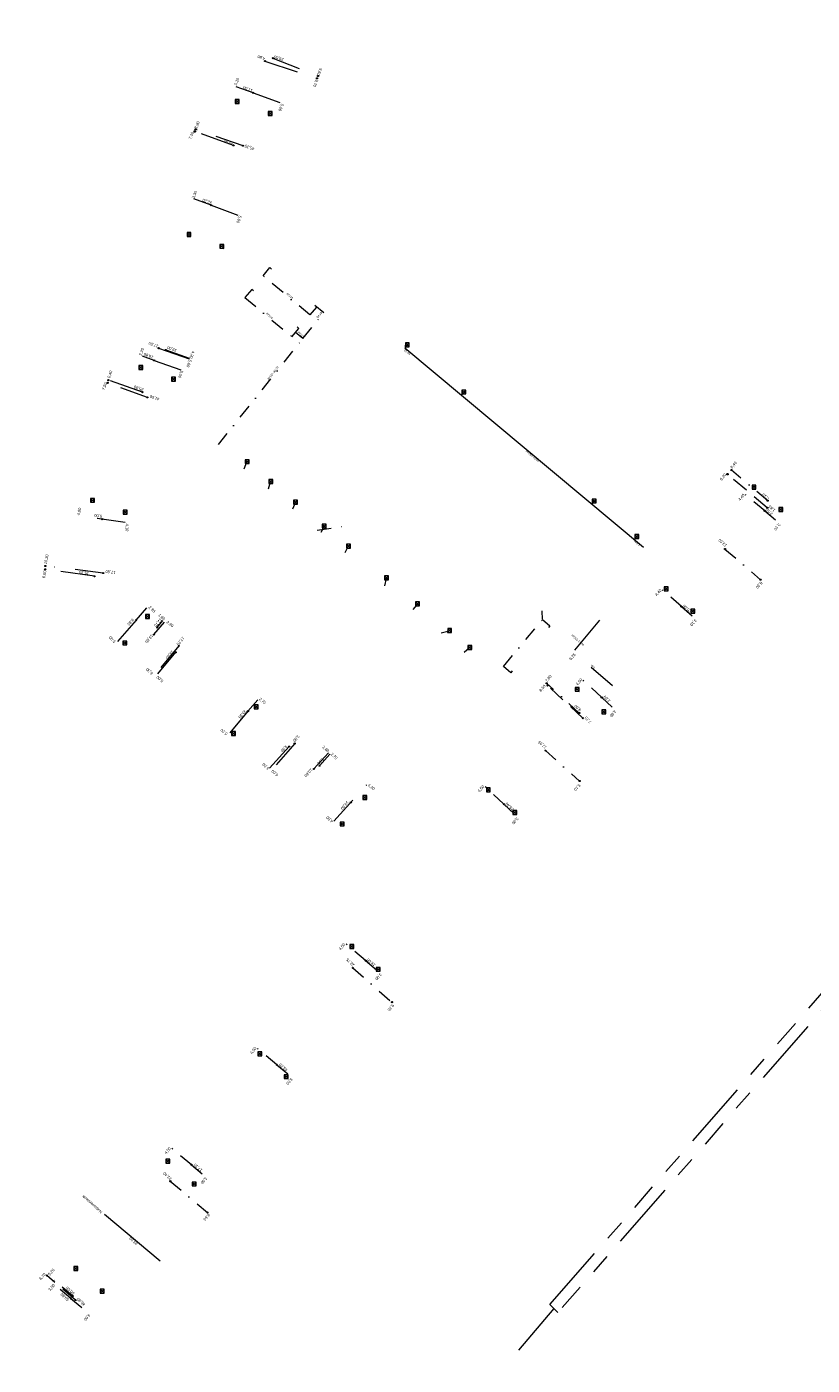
# Model space of a CAD drawing. Header units: inches. Extents: x 0 to 191500, y 0 to 342750.
# Tile 200 of 256: x 185795 to 185934, y 332098 to 332335. Entities that reach past the tile are written whole.
import ezdxf
from ezdxf.enums import TextEntityAlignment as Align

# ---------------------------------------------------------------- set-up
doc = ezdxf.new("R2010")
doc.units = ezdxf.units.IN
doc.header["$MEASUREMENT"] = 0
for name, pattern in [('RI-DRAINAGE', [19.2, 6, -1.8, 1.8, -1.8, 2.4, -1.8, 1.8, -1.8]), ('RI-HWA_HUISAANSLUITING', [4.8, 3, -1.8]), ('RI-HWA_KOLKAANSLUITING', [4.3, 2.5, -1.8]), ('RI-VWA_HUISAANSLUITING', [6.1, 2.5, -1.8, 0, -1.8])]:
    doc.linetypes.add(name, pattern=pattern)
doc.layers.get('0').update_dxf_attribs({"lineweight": 20})
for name, color, linetype, lineweight in [('ECW', 150, 'Continuous', 20), ('N-WE-RI-DRAINAGE-G', 90, 'RI-DRAINAGE', 20), ('N-WE-RI-HWA-MAATVOERING-T25', 151, 'Continuous', 20), ('N-WE-RI-HWA_HUISAANSLUITING', 150, 'RI-HWA_HUISAANSLUITING', 20), ('N-WE-RI-HWA_KOLK-S', 150, 'Continuous', 20), ('N-WE-RI-HWA_KOLKAANSLUITING', 150, 'RI-HWA_KOLKAANSLUITING', 20), ('N-WE-RI-HWA_KOLKAANSLUITING_PP_160-G', 150, 'RI-HWA_KOLKAANSLUITING', 20), ('N-WE-RI-HWA_RIOOLPUT_ONTSTOPPINGSPUT-G', 150, 'Continuous', 20), ('N-WE-RI-INLAAT', 7, 'Continuous', 20), ('N-WE-RI-VWA-MAATVOERING-T25', 30, 'Continuous', 20), ('N-WE-RI-VWA_HUISAANSLUITING', 20, 'RI-VWA_HUISAANSLUITING', 20), ('N-WE-RI-VWA_RIOOLPUT_ONTSTOPPINGSPUT-G', 30, 'Continuous', 20), ('Tekst algemeen', 7, 'Continuous', 20)]:
    doc.layers.add(name, color=color, linetype=linetype, lineweight=lineweight)
doc.styles.add('ISO', font='isocpeur.ttf', dxfattribs={"height": 2.5})
doc.styles.add('Tahoma', font='tahoma.ttf')
picture_1 = doc.add_image_def('image1.ecw', size_in_pixel=(220000, 285000))

# ---------------------------------------------------------------- blocks, each defined once
blk = doc.blocks.new('A$C2C270354')
h = blk.add_hatch(color=256)
h.dxf.hatch_style = 1
edge = h.paths.add_edge_path()
edge.add_arc((0, 0), 0.1, 0, 360)
blk.add_circle((0, 0), 0.1)

msp = doc.modelspace()

# ---------------------------------------------------------------- hatches: boundary and pattern name
at = {"layer": 'N-WE-RI-HWA_HUISAANSLUITING', "ltscale": 2}
msp.add_hatch(color=256, dxfattribs=at).paths.add_polyline_path([(185824.9592, 332316.60074, 1), (185825.1992, 332316.60074, 1)])
at = {"layer": 'N-WE-RI-HWA_HUISAANSLUITING'}
msp.add_hatch(color=256, dxfattribs=at).paths.add_polyline_path([(185919.18619, 332255.99893, 1), (185919.43619, 332255.99893, 1)])

# ---------------------------------------------------------------- linework, layer by layer
at = {"layer": 'N-WE-RI-DRAINAGE-G', "ltscale": 2}
for p, q in [((185887.90997, 332109.20112), (185957.22087, 332188.59088)), ((185958.75193, 332187.30313), (185889.31997, 332107.77309)), ((185888.61497, 332108.4871), (185882.34819, 332101.12545))]:
    msp.add_line(p, q, dxfattribs=at)
at = {"layer": 'N-WE-RI-DRAINAGE-G'}
msp.add_line((185887.90997, 332109.20112), (185889.31997, 332107.77309), dxfattribs=at)
at = {"layer": 'N-WE-RI-HWA_HUISAANSLUITING', "ltscale": 2}
for p, q in [((185837.50621, 332329.04668), (185846.71306, 332325.99319)), ((185831.95458, 332314.14737), (185825.0792, 332316.60074)), ((185818.69684, 332278.29446), (185824.07459, 332276.37883)), ((185815.84109, 332270.50121), (185809.80961, 332272.64158)), ((185807.34266, 332237.95528), (185798.62831, 332239.18)), ((185817.86661, 332227.64976), (185819.76918, 332229.83842)), ((185821.70532, 332224.52456), (185818.49138, 332220.69434)), ((185841.78772, 332207.84826), (185838.33617, 332204.01493)), ((185846.16445, 332203.89173), (185848.71656, 332206.72613))]:
    msp.add_line(p, q, dxfattribs=at)
at = {"layer": 'N-WE-RI-HWA_HUISAANSLUITING'}
for p, q in [((185926.34684, 332250.07118), (185919.31119, 332255.99893)), ((185893.71927, 332212.87952), (185887.4746, 332218.64616)), ((185804.01185, 332110.00203), (185798.9168, 332114.35294))]:
    msp.add_line(p, q, dxfattribs=at)
at = {"layer": 'N-WE-RI-HWA_HUISAANSLUITING', "ltscale": 2}
msp.add_circle((185825.0792, 332316.60074), 0.12, dxfattribs=at)
at = {"layer": 'N-WE-RI-HWA_HUISAANSLUITING'}
msp.add_circle((185919.31119, 332255.99893), 0.125, dxfattribs=at)
at = {"layer": 'N-WE-RI-HWA_KOLK-S'}
for p, q in [((185832.26384, 332322.23886), (185832.26234, 332321.54241)), ((185832.26234, 332321.54241), (185832.96029, 332322.23736)), ((185832.26234, 332321.54241), (185832.9588, 332321.54091)), ((185832.26384, 332322.23886), (185832.9588, 332321.54091)), ((185832.96029, 332322.23736), (185832.26384, 332322.23886)), ((185832.9588, 332321.54091), (185832.96029, 332322.23736)), ((185838.06309, 332320.1483), (185838.0616, 332319.45184)), ((185838.0616, 332319.45184), (185838.75954, 332320.1468)), ((185838.0616, 332319.45184), (185838.75805, 332319.45035)), ((185838.06309, 332320.1483), (185838.75805, 332319.45035)), ((185838.75954, 332320.1468), (185838.06309, 332320.1483)), ((185838.75805, 332319.45035), (185838.75954, 332320.1468)), ((185823.72264, 332298.72995), (185823.72115, 332298.0335)), ((185823.72115, 332298.0335), (185824.4191, 332298.72846)), ((185823.72115, 332298.0335), (185824.4176, 332298.032)), ((185823.72264, 332298.72995), (185824.4176, 332298.032)), ((185824.4191, 332298.72846), (185823.72264, 332298.72995)), ((185824.4176, 332298.032), (185824.4191, 332298.72846)), ((185829.52097, 332296.63776), (185829.51947, 332295.94131)), ((185829.51947, 332295.94131), (185830.21742, 332296.63626)), ((185829.51947, 332295.94131), (185830.21592, 332295.93981)), ((185829.52097, 332296.63776), (185830.21592, 332295.93981)), ((185830.21742, 332296.63626), (185829.52097, 332296.63776)), ((185830.21592, 332295.93981), (185830.21742, 332296.63626)), ((185862.33352, 332279.20897), (185862.33203, 332278.51252)), ((185862.33203, 332278.51252), (185863.02997, 332279.20748)), ((185862.33203, 332278.51252), (185863.02848, 332278.51103)), ((185862.33352, 332279.20897), (185863.02848, 332278.51103)), ((185863.02997, 332279.20748), (185862.33352, 332279.20897)), ((185863.02848, 332278.51103), (185863.02997, 332279.20748)), ((185815.18843, 332275.23819), (185815.18693, 332274.54174)), ((185815.18693, 332274.54174), (185815.88488, 332275.23669)), ((185815.18693, 332274.54174), (185815.88338, 332274.54024)), ((185815.18843, 332275.23819), (185815.88338, 332274.54024)), ((185815.88488, 332275.23669), (185815.18843, 332275.23819)), ((185815.88338, 332274.54024), (185815.88488, 332275.23669)), ((185820.99046, 332273.15309), (185820.98896, 332272.45664)), ((185820.98896, 332272.45664), (185821.68691, 332273.1516)), ((185820.98896, 332272.45664), (185821.68541, 332272.45515)), ((185820.99046, 332273.15309), (185821.68541, 332272.45515)), ((185821.68691, 332273.1516), (185820.99046, 332273.15309)), ((185821.68541, 332272.45515), (185821.68691, 332273.1516)), ((185872.31552, 332270.88597), (185872.31403, 332270.18952)), ((185872.31403, 332270.18952), (185873.01197, 332270.88448)), ((185872.31403, 332270.18952), (185873.01048, 332270.18803)), ((185872.31552, 332270.88597), (185873.01048, 332270.18803)), ((185873.01197, 332270.88448), (185872.31552, 332270.88597)), ((185873.01048, 332270.18803), (185873.01197, 332270.88448)), ((185834.00352, 332258.57397), (185834.00203, 332257.87752)), ((185834.00203, 332257.87752), (185834.69997, 332258.57248)), ((185834.00203, 332257.87752), (185834.69848, 332257.87603)), ((185834.00352, 332258.57397), (185834.69848, 332257.87603)), ((185834.69997, 332258.57248), (185834.00352, 332258.57397)), ((185834.69848, 332257.87603), (185834.69997, 332258.57248)), ((185838.19552, 332255.08297), (185838.19403, 332254.38652)), ((185838.19403, 332254.38652), (185838.89197, 332255.08148)), ((185838.19552, 332255.08297), (185838.89048, 332254.38503)), ((185838.89197, 332255.08148), (185838.19552, 332255.08297)), ((185838.89048, 332254.38503), (185838.89197, 332255.08148)), ((185838.19403, 332254.38652), (185838.89048, 332254.38503)), ((185923.65199, 332254.06951), (185923.65049, 332253.37305)), ((185923.65049, 332253.37305), (185924.34844, 332254.06801)), ((185923.65049, 332253.37305), (185924.34695, 332253.37156)), ((185923.65199, 332254.06951), (185924.34695, 332253.37156)), ((185924.34844, 332254.06801), (185923.65199, 332254.06951)), ((185924.34695, 332253.37156), (185924.34844, 332254.06801)), ((185806.65198, 332251.74066), (185806.65048, 332251.04421)), ((185806.65048, 332251.04421), (185807.34843, 332251.73917)), ((185806.65048, 332251.04421), (185807.34693, 332251.04271)), ((185806.65198, 332251.74066), (185807.34693, 332251.04271)), ((185807.34843, 332251.73917), (185806.65198, 332251.74066)), ((185807.34693, 332251.04271), (185807.34843, 332251.73917)), ((185842.57252, 332251.42597), (185842.57103, 332250.72952)), ((185842.57103, 332250.72952), (185843.26897, 332251.42448)), ((185842.57103, 332250.72952), (185843.26748, 332250.72803)), ((185842.57252, 332251.42597), (185843.26748, 332250.72803)), ((185843.26897, 332251.42448), (185842.57252, 332251.42597)), ((185843.26748, 332250.72803), (185843.26897, 332251.42448)), ((185895.39252, 332251.62097), (185895.39103, 332250.92452)), ((185895.39103, 332250.92452), (185896.08897, 332251.61948)), ((185895.39103, 332250.92452), (185896.08748, 332250.92303)), ((185895.39252, 332251.62097), (185896.08748, 332250.92303)), ((185896.08897, 332251.61948), (185895.39252, 332251.62097)), ((185896.08748, 332250.92303), (185896.08897, 332251.61948)), ((185928.3744, 332250.10447), (185928.3729, 332249.40802)), ((185928.3729, 332249.40802), (185929.07085, 332250.10298)), ((185928.3744, 332250.10447), (185929.06935, 332249.40653)), ((185929.07085, 332250.10298), (185928.3744, 332250.10447)), ((185929.06935, 332249.40653), (185929.07085, 332250.10298)), ((185812.44807, 332249.64271), (185812.44657, 332248.94625)), ((185812.44657, 332248.94625), (185813.14452, 332249.64121)), ((185812.44657, 332248.94625), (185813.14303, 332248.94476)), ((185812.44807, 332249.64271), (185813.14303, 332248.94476)), ((185813.14452, 332249.64121), (185812.44807, 332249.64271)), ((185813.14303, 332248.94476), (185813.14452, 332249.64121)), ((185928.3729, 332249.40802), (185929.06935, 332249.40653)), ((185847.65152, 332247.19497), (185847.65003, 332246.49852)), ((185847.65003, 332246.49852), (185848.34797, 332247.19348)), ((185847.65003, 332246.49852), (185848.34648, 332246.49703)), ((185847.65152, 332247.19497), (185848.34648, 332246.49703)), ((185848.34797, 332247.19348), (185847.65152, 332247.19497)), ((185848.34648, 332246.49703), (185848.34797, 332247.19348)), ((185902.91952, 332245.35397), (185902.91803, 332244.65752)), ((185902.91803, 332244.65752), (185903.61597, 332245.35248)), ((185902.91952, 332245.35397), (185903.61448, 332244.65603)), ((185903.61597, 332245.35248), (185902.91952, 332245.35397)), ((185903.61448, 332244.65603), (185903.61597, 332245.35248)), ((185851.93152, 332243.62597), (185851.93003, 332242.92952)), ((185851.93003, 332242.92952), (185852.62797, 332243.62448)), ((185851.93003, 332242.92952), (185852.62648, 332242.92803)), ((185851.93152, 332243.62597), (185852.62648, 332242.92803)), ((185852.62797, 332243.62448), (185851.93152, 332243.62597)), ((185852.62648, 332242.92803), (185852.62797, 332243.62448)), ((185902.91803, 332244.65752), (185903.61448, 332244.65603)), ((185858.66752, 332238.05897), (185858.66603, 332237.36252)), ((185858.66603, 332237.36252), (185859.36397, 332238.05748)), ((185858.66603, 332237.36252), (185859.36248, 332237.36103)), ((185858.66752, 332238.05897), (185859.36248, 332237.36103)), ((185859.36397, 332238.05748), (185858.66752, 332238.05897)), ((185859.36248, 332237.36103), (185859.36397, 332238.05748)), ((185908.10601, 332236.11251), (185908.10452, 332235.41606)), ((185908.10452, 332235.41606), (185908.80247, 332236.11102)), ((185908.10601, 332236.11251), (185908.80097, 332235.41456)), ((185908.80247, 332236.11102), (185908.10601, 332236.11251)), ((185908.80097, 332235.41456), (185908.80247, 332236.11102)), ((185864.14952, 332233.46197), (185864.14803, 332232.76552)), ((185864.14803, 332232.76552), (185864.84597, 332233.46048)), ((185864.14952, 332233.46197), (185864.84448, 332232.76403)), ((185864.84597, 332233.46048), (185864.14952, 332233.46197)), ((185864.84448, 332232.76403), (185864.84597, 332233.46048)), ((185908.10452, 332235.41606), (185908.80097, 332235.41456)), ((185816.38855, 332231.21717), (185816.38706, 332230.52072)), ((185816.38706, 332230.52072), (185817.08501, 332231.21567)), ((185816.38855, 332231.21717), (185817.08351, 332230.51922)), ((185817.08501, 332231.21567), (185816.38855, 332231.21717)), ((185817.08351, 332230.51922), (185817.08501, 332231.21567)), ((185864.14803, 332232.76552), (185864.84448, 332232.76403)), ((185912.81831, 332232.13751), (185912.81682, 332231.44106)), ((185912.81682, 332231.44106), (185913.51477, 332232.13602)), ((185912.81682, 332231.44106), (185913.51327, 332231.43956)), ((185912.81831, 332232.13751), (185913.51327, 332231.43956)), ((185913.51477, 332232.13602), (185912.81831, 332232.13751)), ((185913.51327, 332231.43956), (185913.51477, 332232.13602)), ((185816.38706, 332230.52072), (185817.08351, 332230.51922)), ((185812.39915, 332226.51509), (185812.39766, 332225.81864)), ((185812.39766, 332225.81864), (185813.09561, 332226.5136)), ((185812.39915, 332226.51509), (185813.09411, 332225.81715)), ((185813.09561, 332226.5136), (185812.39915, 332226.51509)), ((185813.09411, 332225.81715), (185813.09561, 332226.5136)), ((185869.82152, 332228.72397), (185869.82003, 332228.02752)), ((185869.82003, 332228.02752), (185870.51797, 332228.72248)), ((185869.82003, 332228.02752), (185870.51648, 332228.02603)), ((185869.82152, 332228.72397), (185870.51648, 332228.02603)), ((185870.51797, 332228.72248), (185869.82152, 332228.72397)), ((185870.51648, 332228.02603), (185870.51797, 332228.72248)), ((185812.39766, 332225.81864), (185813.09411, 332225.81715)), ((185873.38052, 332225.73897), (185873.37903, 332225.04252)), ((185873.37903, 332225.04252), (185874.07697, 332225.73748)), ((185873.37903, 332225.04252), (185874.07548, 332225.04103)), ((185873.38052, 332225.73897), (185874.07548, 332225.04103)), ((185874.07697, 332225.73748), (185873.38052, 332225.73897)), ((185874.07548, 332225.04103), (185874.07697, 332225.73748)), ((185892.36824, 332218.3179), (185892.36674, 332217.62145)), ((185892.36674, 332217.62145), (185893.06469, 332218.31641)), ((185892.36674, 332217.62145), (185893.0632, 332217.61996)), ((185892.36824, 332218.3179), (185893.0632, 332217.61996)), ((185893.06469, 332218.31641), (185892.36824, 332218.3179)), ((185893.0632, 332217.61996), (185893.06469, 332218.31641)), ((185835.59901, 332215.2163), (185835.59751, 332214.51985)), ((185835.59751, 332214.51985), (185836.29546, 332215.2148)), ((185835.59901, 332215.2163), (185836.29396, 332214.51835)), ((185836.29546, 332215.2148), (185835.59901, 332215.2163)), ((185836.29396, 332214.51835), (185836.29546, 332215.2148)), ((185835.59751, 332214.51985), (185836.29396, 332214.51835)), ((185897.08054, 332214.3429), (185897.07904, 332213.64645)), ((185897.07904, 332213.64645), (185897.77699, 332214.34141)), ((185897.07904, 332213.64645), (185897.7755, 332213.64496)), ((185897.08054, 332214.3429), (185897.7755, 332213.64496)), ((185897.77699, 332214.34141), (185897.08054, 332214.3429)), ((185897.7755, 332213.64496), (185897.77699, 332214.34141)), ((185831.60146, 332210.52355), (185831.59997, 332209.82709)), ((185831.59997, 332209.82709), (185832.29792, 332210.52205)), ((185831.59997, 332209.82709), (185832.29642, 332209.8256)), ((185831.60146, 332210.52355), (185832.29642, 332209.8256)), ((185832.29792, 332210.52205), (185831.60146, 332210.52355)), ((185832.29642, 332209.8256), (185832.29792, 332210.52205)), ((185876.66964, 332200.5684), (185876.66815, 332199.87195)), ((185876.66815, 332199.87195), (185877.3661, 332200.5669)), ((185876.66964, 332200.5684), (185877.3646, 332199.87045)), ((185877.3661, 332200.5669), (185876.66964, 332200.5684)), ((185877.3646, 332199.87045), (185877.3661, 332200.5669)), ((185854.80946, 332199.21543), (185854.80796, 332198.51898)), ((185854.80796, 332198.51898), (185855.50591, 332199.21393)), ((185854.80796, 332198.51898), (185855.50442, 332198.51748)), ((185854.80946, 332199.21543), (185855.50442, 332198.51748)), ((185855.50591, 332199.21393), (185854.80946, 332199.21543)), ((185855.50442, 332198.51748), (185855.50591, 332199.21393)), ((185876.66815, 332199.87195), (185877.3646, 332199.87045)), ((185881.34277, 332196.5483), (185881.34127, 332195.85184)), ((185881.34127, 332195.85184), (185882.03922, 332196.5468)), ((185881.34127, 332195.85184), (185882.03772, 332195.85035)), ((185881.34277, 332196.5483), (185882.03772, 332195.85035)), ((185882.03922, 332196.5468), (185881.34277, 332196.5483)), ((185882.03772, 332195.85035), (185882.03922, 332196.5468)), ((185850.821, 332194.51152), (185850.8195, 332193.81506)), ((185850.8195, 332193.81506), (185851.51745, 332194.51002)), ((185850.8195, 332193.81506), (185851.51595, 332193.81357)), ((185850.821, 332194.51152), (185851.51595, 332193.81357)), ((185851.51745, 332194.51002), (185850.821, 332194.51152)), ((185851.51595, 332193.81357), (185851.51745, 332194.51002)), ((185852.53991, 332172.8463), (185852.53841, 332172.14984)), ((185852.53841, 332172.14984), (185853.23636, 332172.8448)), ((185852.53841, 332172.14984), (185853.23487, 332172.14835)), ((185852.53991, 332172.8463), (185853.23487, 332172.14835)), ((185853.23636, 332172.8448), (185852.53991, 332172.8463)), ((185853.23487, 332172.14835), (185853.23636, 332172.8448)), ((185857.20292, 332168.81623), (185857.20143, 332168.11978)), ((185857.20143, 332168.11978), (185857.89938, 332168.81473)), ((185857.20143, 332168.11978), (185857.89788, 332168.11828)), ((185857.20292, 332168.81623), (185857.89788, 332168.11828)), ((185857.89938, 332168.81473), (185857.20292, 332168.81623)), ((185857.89788, 332168.11828), (185857.89938, 332168.81473)), ((185836.25228, 332153.86136), (185836.25078, 332153.1649)), ((185836.25078, 332153.1649), (185836.94873, 332153.85986)), ((185836.25078, 332153.1649), (185836.94723, 332153.16341)), ((185836.25228, 332153.86136), (185836.94723, 332153.16341)), ((185836.94873, 332153.85986), (185836.25228, 332153.86136)), ((185836.94723, 332153.16341), (185836.94873, 332153.85986)), ((185840.9254, 332149.84125), (185840.9239, 332149.1448)), ((185840.9239, 332149.1448), (185841.62185, 332149.83976)), ((185840.9239, 332149.1448), (185841.62036, 332149.1433)), ((185840.9254, 332149.84125), (185841.62036, 332149.1433)), ((185841.62185, 332149.83976), (185840.9254, 332149.84125)), ((185841.62036, 332149.1433), (185841.62185, 332149.83976)), ((185819.98486, 332134.89635), (185819.98336, 332134.1999)), ((185819.98336, 332134.1999), (185820.68131, 332134.89485)), ((185819.98336, 332134.1999), (185820.67981, 332134.1984)), ((185819.98486, 332134.89635), (185820.67981, 332134.1984)), ((185820.68131, 332134.89485), (185819.98486, 332134.89635)), ((185820.67981, 332134.1984), (185820.68131, 332134.89485)), ((185824.64787, 332130.86628), (185824.64638, 332130.16983)), ((185824.64638, 332130.16983), (185825.34433, 332130.86478)), ((185824.64638, 332130.16983), (185825.34283, 332130.16833)), ((185824.64787, 332130.86628), (185825.34283, 332130.16833)), ((185825.34433, 332130.86478), (185824.64787, 332130.86628)), ((185825.34283, 332130.16833), (185825.34433, 332130.86478)), ((185803.70733, 332115.92137), (185803.70584, 332115.22492)), ((185803.70584, 332115.22492), (185804.40378, 332115.91988)), ((185803.70584, 332115.22492), (185804.40229, 332115.22342)), ((185803.70733, 332115.92137), (185804.40229, 332115.22342)), ((185804.40378, 332115.91988), (185803.70733, 332115.92137)), ((185804.40229, 332115.22342), (185804.40378, 332115.91988)), ((185808.38045, 332111.90127), (185808.37896, 332111.20482)), ((185808.37896, 332111.20482), (185809.07691, 332111.89977)), ((185808.37896, 332111.20482), (185809.07541, 332111.20332)), ((185808.38045, 332111.90127), (185809.07541, 332111.20332)), ((185809.07691, 332111.89977), (185808.38045, 332111.90127)), ((185809.07541, 332111.20332), (185809.07691, 332111.89977))]:
    msp.add_line(p, q, dxfattribs=at)
at = {"layer": 'N-WE-RI-HWA_KOLKAANSLUITING', "ltscale": 2}
for p, q in [((185835.41125, 332323.4243), (185832.40408, 332324.51833)), ((185835.41125, 332323.4243), (185840.11211, 332321.72079)), ((185828.00909, 332303.55855), (185824.9113, 332304.69596)), ((185828.00909, 332303.55855), (185832.6913, 332301.80445)), ((185817.90549, 332276.13488), (185815.83397, 332276.87568)), ((185817.90549, 332276.13488), (185822.61811, 332274.46418)), ((185812.80482, 332247.48785), (185804.78365, 332248.61515)), ((185814.72586, 332230.20674), (185816.62843, 332232.3954)), ((185814.72586, 332230.20674), (185811.44556, 332226.43319)), ((185834.50099, 332214.10724), (185836.27235, 332216.14496)), ((185834.50099, 332214.10724), (185831.1585, 332210.12381)), ((185849.68138, 332194.6463), (185855.50282, 332201.11166))]:
    msp.add_line(p, q, dxfattribs=at)
at = {"layer": 'N-WE-RI-HWA_KOLKAANSLUITING'}
for p, q in [((185925.88743, 332249.54303), (185922.51819, 332252.37292)), ((185925.88743, 332249.54303), (185928.24396, 332247.5289)), ((185911.15341, 332232.60458), (185907.82959, 332235.48768)), ((185911.15341, 332232.60458), (185913.50693, 332230.58704)), ((185897.06721, 332216.52558), (185893.75917, 332219.57631)), ((185897.06721, 332216.52558), (185899.27718, 332214.49677)), ((185879.7526, 332197.66917), (185876.47874, 332200.75655)), ((185879.7526, 332197.66917), (185881.95198, 332195.6289)), ((185855.31547, 332170.0175), (185851.87287, 332172.91552)), ((185855.31547, 332170.0175), (185857.61175, 332168.08694)), ((185839.61791, 332151.5994), (185836.16957, 332154.49058)), ((185839.61791, 332151.5994), (185841.91612, 332149.67112)), ((185824.50179, 332133.92716), (185821.03413, 332136.79515)), ((185824.50179, 332133.92716), (185826.80621, 332132.00632)), ((185803.17964, 332110.26918), (185800.42236, 332112.62234)), ((185803.17964, 332110.26918), (185806.34089, 332107.6194))]:
    msp.add_line(p, q, dxfattribs=at)
at = {"layer": 'N-WE-RI-HWA_KOLKAANSLUITING_PP_160-G'}
for p, q in [((185862.58492, 332278.74481), (185862.21566, 332278.30214)), ((185872.56701, 332270.42174), (185872.19596, 332269.97702)), ((185834.25501, 332258.10974), (185833.789, 332256.872)), ((185838.44701, 332254.61874), (185838.1, 332253.344)), ((185842.82401, 332250.96174), (185842.373, 332249.808)), ((185895.64392, 332251.15681), (185895.2804, 332250.72103)), ((185847.90301, 332246.73074), (185847.366, 332245.678)), ((185852.18301, 332243.16174), (185851.655, 332242.133)), ((185903.17101, 332244.88974), (185902.8017, 332244.4471)), ((185858.91901, 332237.59474), (185858.641, 332236.284)), ((185864.40101, 332232.99774), (185863.635, 332232.06)), ((185870.07301, 332228.25974), (185868.683, 332227.88)), ((185873.63201, 332225.27474), (185872.745, 332224.46))]:
    msp.add_line(p, q, dxfattribs=at)
at = {"layer": 'N-WE-RI-HWA_KOLKAANSLUITING_PP_160-G', "linetype": 'Continuous'}
msp.add_line((185904.449, 332243.073), (185862.21566, 332278.30214), dxfattribs=at)
at = {"layer": 'N-WE-RI-HWA_RIOOLPUT_ONTSTOPPINGSPUT-G'}
for p, q in [((185846.80414, 332326.00844), (185846.60841, 332325.96736)), ((185846.68574, 332326.08577), (185846.72681, 332325.89003)), ((185809.90748, 332272.66212), (185809.71174, 332272.62104)), ((185809.78907, 332272.73945), (185809.83015, 332272.54371)), ((185798.72588, 332239.19842), (185798.53014, 332239.15734)), ((185798.60747, 332239.27575), (185798.64855, 332239.08001)), ((185887.57247, 332218.66669), (185887.37673, 332218.62562)), ((185887.45406, 332218.74402), (185887.49514, 332218.54829)), ((185799.01466, 332114.37348), (185798.81893, 332114.3324)), ((185798.89626, 332114.45081), (185798.93733, 332114.25507))]:
    msp.add_line(p, q, dxfattribs=at)
for centre in [(185846.70628, 332325.9879), (185809.80961, 332272.64158), (185798.62801, 332239.17788), (185887.4746, 332218.64616), (185798.9168, 332114.35294)]:
    msp.add_circle(centre, 0.1, dxfattribs=at)
at = {"layer": 'N-WE-RI-VWA_HUISAANSLUITING', "ltscale": 2}
for p, q in [((185838.88528, 332329.55607), (185846.88668, 332326.40367)), ((185833.62469, 332314.07548), (185825.20958, 332316.97304)), ((185819.96335, 332277.97834), (185824.11697, 332276.52663)), ((185816.71839, 332269.58369), (185809.67706, 332272.16625)), ((185808.89805, 332238.53481, -0.24374), (185798.67483, 332239.79007, -0.24374)), ((185818.43321, 332228.89427, 479.77893), (185819.46167, 332230.11994, 479.77893)), ((185822.28153, 332225.67935, 669.18227), (185818.23197, 332220.85327, 669.18227)), ((185898.961, 332218.588), (185892.768, 332223.94267)), ((185842.76304, 332208.40342, 1375.09339), (185838.69006, 332203.71799, 1375.09339)), ((185847.15693, 332204.46605, 1534), (185848.9882, 332206.49988, 1534))]:
    msp.add_line(p, q, dxfattribs=at)
at = {"layer": 'N-WE-RI-VWA_HUISAANSLUITING'}
for p, q in [((185837.16853, 332291.07387), (185838.38453, 332292.53378)), ((185845.46699, 332284.16188), (185837.16853, 332291.07387)), ((185838.38453, 332292.53378), (185838.69188, 332292.27778)), ((185835.18453, 332288.69191), (185833.96853, 332287.23199)), ((185835.49188, 332288.43591), (185835.18453, 332288.69191)), ((185833.96853, 332287.23199), (185842.26699, 332280.32)), ((185846.63482, 332285.56397), (185845.46699, 332284.16188)), ((185847.893, 332284.516), (185846.32747, 332285.81997)), ((185844.216, 332279.972), (185847.893, 332284.516)), ((185842.26699, 332280.32), (185843.48299, 332281.77991)), ((185844.216, 332279.972), (185842.89417, 332281.07299)), ((185843.48299, 332281.77991), (185843.17564, 332282.03591)), ((185829.285, 332261.243), (185844.216, 332279.972)), ((185926.41724, 332251.32354), (185920.00503, 332256.74974)), ((185846.765, 332246.118), (185851.52523, 332246.83554)), ((185918.86738, 332242.78189), (185925.14999, 332237.35797)), ((185886.59317, 332230.30608), (185886.55, 332231.863)), ((185879.68148, 332222.00737), (185886.59317, 332230.30608)), ((185886.59317, 332230.30608), (185887.89945, 332229.21813)), ((185887.89945, 332229.21813), (185887.64346, 332228.91077)), ((185880.98776, 332220.91942), (185879.68148, 332222.00737)), ((185881.24375, 332221.22678), (185880.98776, 332220.91942)), ((185893.10662, 332213.7848), (185887.33795, 332219.03479)), ((185887.10677, 332207.1437), (185893.16099, 332201.76258)), ((185853.06572, 332168.72442), (185859.9848, 332162.6609)), ((185820.76737, 332131.01795), (185827.35634, 332125.49115)), ((185803.53527, 332110.68873), (185799.56881, 332114.02063))]:
    msp.add_line(p, q, dxfattribs=at)
at = {"layer": 'N-WE-RI-VWA_RIOOLPUT_ONTSTOPPINGSPUT-G'}
for p, q in [((185846.97681, 332326.447), (185846.79656, 332326.36034)), ((185846.84335, 332326.4938), (185846.93001, 332326.31355)), ((185825.2997, 332317.01637), (185825.11945, 332316.92971)), ((185825.16625, 332317.06317), (185825.2529, 332316.88291)), ((185809.76718, 332272.20958), (185809.58693, 332272.12292)), ((185809.63373, 332272.25638), (185809.72038, 332272.07612)), ((185920.09522, 332256.79301), (185919.91497, 332256.70636)), ((185919.96177, 332256.83981), (185920.04843, 332256.65956)), ((185798.76495, 332239.83339, -0.24374), (185798.5847, 332239.74674, -0.24374)), ((185798.6315, 332239.88019, -0.24374), (185798.71815, 332239.69994, -0.24374)), ((185925.24011, 332237.4013), (185925.05986, 332237.31464)), ((185925.10666, 332237.4481), (185925.19332, 332237.26785)), ((185887.42808, 332219.07812), (185887.24783, 332218.99146)), ((185887.29462, 332219.12492), (185887.38128, 332218.94467)), ((185893.25111, 332201.80591), (185893.07086, 332201.71926)), ((185893.11766, 332201.85271), (185893.20431, 332201.67246)), ((185860.07493, 332162.70423), (185859.89468, 332162.61757)), ((185859.94147, 332162.75102), (185860.02813, 332162.57077)), ((185827.44647, 332125.53448), (185827.26621, 332125.44782)), ((185827.31301, 332125.58128), (185827.39967, 332125.40103))]:
    msp.add_line(p, q, dxfattribs=at)
for centre in [(185846.88668, 332326.40367), (185825.20958, 332316.97304), (185809.67706, 332272.16625), (185920.0051, 332256.74969), (185798.67483, 332239.79007, -0.24374), (185925.14999, 332237.35797), (185887.33795, 332219.03479), (185893.16099, 332201.76258), (185859.9848, 332162.6609), (185827.35634, 332125.49115)]:
    msp.add_circle(centre, 0.1, dxfattribs=at)
at = {"layer": 'Tekst algemeen', "ltscale": 2}
msp.add_line((185809.10488, 332125.17357), (185818.95688, 332116.91635), dxfattribs=at)
at = {"layer": 'Tekst algemeen'}
msp.add_lwpolyline([(185892.31786, 332224.89219), (185896.75146, 332230.19415)], dxfattribs=at)

# ---------------------------------------------------------------- block references
at = {"layer": 'N-WE-RI-INLAAT', "rotation": 0.06357443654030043}
for p in [(185837.50621, 332329.04668), (185838.88528, 332329.55607), (185835.41125, 332323.4243), (185831.95458, 332314.14737), (185833.62469, 332314.07548), (185828.00909, 332303.55855), (185817.90549, 332276.13488), (185818.69684, 332278.29446), (185819.96335, 332277.97834), (185815.84109, 332270.50121), (185816.71839, 332269.58369), (185926.34684, 332250.07118), (185926.41724, 332251.32354), (185808.74472, 332248.05846), (185925.88743, 332249.54303), (185918.86738, 332242.78189), (185808.89805, 332238.53481, -0.24374), (185807.34266, 332237.95528), (185911.15341, 332232.60458), (185814.72586, 332230.20674), (185818.43321, 332228.89427, 479.77893), (185817.86661, 332227.64976), (185821.70532, 332224.52456), (185822.28153, 332225.67935, 669.18227), (185897.06721, 332216.52558), (185834.50099, 332214.10724), (185893.10662, 332213.7848), (185893.71927, 332212.87952), (185841.78772, 332207.84826), (185842.76304, 332208.40342, 1375.09339), (185887.10677, 332207.1437), (185846.16445, 332203.89173), (185847.15693, 332204.46605, 1534), (185852.69247, 332197.99045), (185879.7526, 332197.66917), (185855.31547, 332170.0175), (185853.06572, 332168.72442), (185839.61791, 332151.5994), (185824.50179, 332133.92716), (185820.76737, 332131.01795), (185803.53527, 332110.68873), (185803.17964, 332110.26918), (185804.01185, 332110.00203)]:
    msp.add_blockref('A$C2C270354', p, dxfattribs=at)

# ---------------------------------------------------------------- texts
at = {"layer": 'N-WE-RI-HWA-MAATVOERING-T25', "ltscale": 0.25, "char_height": 0.5, "attachment_point": 1, "style": 'ISO'}
for s, insert, rotation in [('{\\fArial|b0|i0|c0|p34;4,80}', (185837.3892, 332329.18062), 158), ('{\\fArial|b0|i0|c0|p34;3,20}', (185832.02541, 332324.86073), 68), ('{\\fArial|b0|i0|c0|p34;9,70}', (185846.97519, 332325.65229), 248), ('{\\fArial|b0|i0|c0|p34;11,00}', (185835.18604, 332323.54874), 158), ('{\\fArial|b0|i0|c0|p34;5,00}', (185840.84297, 332321.36716), 248), ('{\\fArial|b0|i0|c0|p34;7,30}', (185823.9765, 332315.35347), 68), ('{\\fArial|b0|i0|c0|p34;20,90}', (185831.78703, 332314.14747), 158), ('{\\fArial|b0|i0|c0|p34;3,30}', (185824.51518, 332304.90413), 66.2274641), ('{\\fArial|b0|i0|c0|p34;32,20}', (185828.04068, 332303.68471), 160), ('{\\fArial|b0|i0|c0|p34;5,00}', (185833.39465, 332301.596), 250), ('{\\fArial|b0|i0|c0|p34;17,50}', (185818.51273, 332278.36593), 160), ('{\\fArial|b0|i0|c0|p34;2,20}', (185815.18641, 332277.10769), 70), ('{\\fArial|b0|i0|c0|p34;19,80}', (185817.62731, 332276.3952), 158), ('{\\fArial|b0|i0|c0|p34;5,60}', (185824.55169, 332276.12583), 250), ('{\\fArial|b0|i0|c0|p34;6,40}', (185809.60735, 332273.12127), 70), ('{\\fArial|b0|i0|c0|p34;5,00}', (185823.07462, 332274.22137), 250), ('{\\fArial|b0|i0|c0|p34;25,80}', (185815.9152, 332270.65185), 160), ('{\\fArial|b0|i0|c0|p34;4,00}', (185804.23848, 332248.81349), 77.0387633), ('{\\fArial|b0|i0|c0|p34;5,00}', (185808.65314, 332248.3161), 173), ('{\\fArial|b0|i0|c0|p34;4,10}', (185813.39905, 332247.25954), 269), ('{\\fArial|b0|i0|c0|p34;8,80}', (185798.11311, 332237.70197), 79), ('{\\fArial|b0|i0|c0|p34;15,20}', (185806.34083, 332238.20844), 172), ('{\\fArial|b0|i0|c0|p34;2,80}', (185817.20799, 332232.78593), 316), ('{\\fArial|b0|i0|c0|p34;9,80}', (185814.38446, 332230.19769), 227), ('{\\fArial|b0|i0|c0|p34;2,90}', (185820.34263, 332230.15782), 321), ('{\\fArial|b0|i0|c0|p34;5,00}', (185810.83039, 332226.14242), 137), ('{\\fArial|b0|i0|c0|p34;13,85}', (185817.78797, 332227.41184), 230), ('{\\fArial|b0|i0|c0|p34;18,80}', (185821.43337, 332224.58749), 230), ('{\\fArial|b0|i0|c0|p34;5,00}', (185819.24313, 332219.13988), 137), ('{\\fArial|b0|i0|c0|p34;2,70}', (185836.72793, 332216.5585), 319), ('{\\fArial|b0|i0|c0|p34;33,30}', (185834.28171, 332214.09096), 229), ('{\\fArial|b0|i0|c0|p34;5,20}', (185830.60506, 332209.81074), 139), ('{\\fArial|b0|i0|c0|p34;4,90}', (185841.50296, 332207.83271), 229.3444925), ('{\\fArial|b0|i0|c0|p34;3,80}', (185847.9073, 332208.07242), 319), ('{\\fArial|b0|i0|c0|p34;5,00}', (185837.9653, 332203.69828), 137), ('{\\fArial|b0|i0|c0|p34;10,80}', (185845.96489, 332203.69856), 228), ('{\\fArial|b0|i0|c0|p34;4,20}', (185855.94701, 332201.33138), 321), ('{\\fArial|b0|i0|c0|p34;19,60}', (185852.39096, 332197.92221), 228), ('{\\fArial|b0|i0|c0|p34;4,50}', (185849.26268, 332194.32518), 137)]:
    msp.add_mtext(s, dxfattribs=dict(at, insert=insert, rotation=rotation))
at = {"layer": 'N-WE-RI-HWA-MAATVOERING-T25', "ltscale": 0.25, "char_height": 0.5, "width": 2.525, "attachment_point": 1, "style": 'ISO'}
for s, insert, rotation in [('{\\fArial|b0|i0|c0|p34;9,20}', (185917.89475, 332255.16639), 50.6315944), ('{\\fArial|b0|i0|c0|p34;4,40}', (185921.13982, 332251.59185), 49.649859), ('{\\fArial|b0|i0|c0|p34;1,85}', (185927.48422, 332249.29956), 138), ('{\\fArial|b0|i0|c0|p34;2,55}', (185927.03672, 332248.69013), 138), ('{\\fArial|b0|i0|c0|p34;3,10}', (185928.7291, 332247.04056), 229.9959616), ('{\\fArial|b0|i0|c0|p34;4,40}', (185906.42487, 332234.76059), 48.9096715), ('{\\fArial|b0|i0|c0|p34;25,00}', (185912.61143, 332231.46509), 138), ('{\\fArial|b0|i0|c0|p34;3,10}', (185913.92229, 332230.09898), 228.5452309), ('{\\fArial|b0|i0|c0|p34;4,50}', (185892.43275, 332218.95219), 50), ('{\\fArial|b0|i0|c0|p34;8,50}', (185885.95323, 332217.82127), 50), ('{\\fArial|b0|i0|c0|p34;2,80}', (185898.32025, 332215.65191), 137.6245279), ('{\\fArial|b0|i0|c0|p34;7,75}', (185894.94776, 332211.91239), 135.3156831), ('{\\fArial|b0|i0|c0|p34;3,00}', (185899.69947, 332214.00894), 228.8141203), ('{\\fArial|b0|i0|c0|p34;4,50}', (185875.07254, 332200.07356), 48.1683403), ('{\\fArial|b0|i0|c0|p34;28,40}', (185881.23661, 332196.45146), 136.1996124), ('{\\fArial|b0|i0|c0|p34;3,00}', (185882.40991, 332195.04701), 227.9083004), ('{\\fArial|b0|i0|c0|p34;4,50}', (185850.49651, 332172.13461), 50.2976645), ('{\\fArial|b0|i0|c0|p34;19,00}', (185856.76529, 332168.93508), 139.3729181), ('{\\fArial|b0|i0|c0|p34;3,00}', (185858.2061, 332167.5086), 229), ('{\\fArial|b0|i0|c0|p34;4,50}', (185834.79463, 332153.75393), 50.048916), ('{\\fArial|b0|i0|c0|p34;43,20}', (185841.24489, 332150.38424), 140.1927475), ('{\\fArial|b0|i0|c0|p34;3,00}', (185842.47073, 332149.03047), 229.6008232), ('{\\fArial|b0|i0|c0|p34;4,50}', (185819.65898, 332136.07742), 50), ('{\\fArial|b0|i0|c0|p34;17,30}', (185826.1656, 332132.64212), 138), ('{\\fArial|b0|i0|c0|p34;3,00}', (185827.35236, 332131.46576), 229.1674356), ('{\\fArial|b0|i0|c0|p34;6,70}', (185797.48615, 332113.85317), 47.1709392), ('{\\fArial|b0|i0|c0|p34;50,60}', (185802.58574, 332109.75789), 138), ('{\\fArial|b0|i0|c0|p34;48,80}', (185805.46957, 332108.90698), 138), ('{\\fArial|b0|i0|c0|p34;4,00}', (185806.67082, 332107.27851), 230)]:
    msp.add_mtext(s, dxfattribs=dict(at, insert=insert, rotation=rotation))
at = {"layer": 'N-WE-RI-HWA-MAATVOERING-T25', "style": 'Tahoma'}
for tag, p in [('64,44', (185862.65097, 332277.60317)), ('64,23', (185903.28813, 332243.85829))]:
    msp.add_attdef(tag, text='PVC %%C315', height=0.36, rotation=320.1666687, dxfattribs=at).set_placement(p, align=Align.MIDDLE_CENTER)
at = {"layer": 'N-WE-RI-VWA-MAATVOERING-T25', "ltscale": 0.25, "char_height": 0.5, "attachment_point": 1, "style": 'ISO'}
for s, insert, rotation in [('{\\fArial|b0|i0|c0|p34;29,00}', (185840.68198, 332329.01813), 160), ('{\\fArial|b0|i0|c0|p34;8,60}', (185847.64568, 332327.67774), 248), ('{\\fArial|b0|i0|c0|p34;8,90}', (185825.0091, 332317.20192), 68), ('{\\fArial|b0|i0|c0|p34;45,35}', (185835.52997, 332313.23422), 160), ('{\\fArial|b0|i0|c0|p34;32,00}', (185821.78747, 332277.60333), 160), ('{\\fArial|b0|i0|c0|p34;4,30}', (185825.08415, 332277.68112), 250), ('{\\fArial|b0|i0|c0|p34;7,50}', (185808.65086, 332271.00108), 70), ('{\\fArial|b0|i0|c0|p34;41,50}', (185818.71744, 332268.96918), 160), ('{\\fArial|b0|i0|c0|p34;10,30}', (185798.40177, 332240.15814), 79), ('{\\fArial|b0|i0|c0|p34;17,60}', (185811.02463, 332238.36233), 173), ('{\\fArial|b0|i0|c0|p34;1,60}', (185818.89604, 332231.38636), 320), ('{\\fArial|b0|i0|c0|p34;12,70}', (185819.36462, 332230.26395), 230.0092527), ('{\\fArial|b0|i0|c0|p34;17,70}', (185823.3174, 332227.01466, 669.18227), 230), ('{\\fArial|b0|i0|c0|p34;6,30}', (185817.39993, 332220.51574), 137), ('{\\fArial|b0|i0|c0|p34;3,90}', (185843.67873, 332209.61012), 228), ('{\\fArial|b0|i0|c0|p34;9,80}', (185848.01124, 332205.57348), 226), ('{\\fArial|b0|i0|c0|p34;2,70}', (185849.41296, 332206.83053), 316), ('{\\fArial|b0|i0|c0|p34;6,00}', (185839.57717, 332202.53834), 137)]:
    msp.add_mtext(s, dxfattribs=dict(at, insert=insert, rotation=rotation))
at = {"layer": 'N-WE-RI-VWA-MAATVOERING-T25', "ltscale": 0.25, "char_height": 0.5, "width": 2.525, "attachment_point": 1, "style": 'ISO'}
for s, insert, rotation in [('{\\fArial|b0|i0|c0|p34;8,40}', (185919.74068, 332257.2783), 49.7997583), ('{\\fArial|b0|i0|c0|p34;2,10}', (185926.35865, 332251.38899), 138), ('{\\fArial|b0|i0|c0|p34;13,50}', (185918.9265, 332243.10845), 138), ('{\\fArial|b0|i0|c0|p34;8,30}', (185925.53826, 332236.73283), 228.3721897), ('{\\fArial|b0|i0|c0|p34;8,25}', (185891.24455, 332223.38073), 50), ('{\\fArial|b0|i0|c0|p34;7,80}', (185886.99427, 332219.53908), 50), ('{\\fArial|b0|i0|c0|p34;9,00}', (185893.12819, 332214.03094), 136.9912967), ('{\\fArial|b0|i0|c0|p34;17,95}', (185887.04485, 332207.41251), 138.2679274), ('{\\fArial|b0|i0|c0|p34;8,10}', (185893.37971, 332200.9725), 228), ('{\\fArial|b0|i0|c0|p34;22,75}', (185853.02721, 332168.89352), 135), ('{\\fArial|b0|i0|c0|p34;9,20}', (185860.40412, 332162.06357), 229), ('{\\fArial|b0|i0|c0|p34;23,40}', (185820.7274, 332131.15173), 138), ('{\\fArial|b0|i0|c0|p34;8,60}', (185827.81862, 332125.02404), 230), ('{\\fArial|b0|i0|c0|p34;33,90}', (185814.74983, 332119.65894), 138), ('{\\fArial|b0|i0|c0|p34;5,20}', (185799.09101, 332114.60464), 49.3772684), ('{\\fArial|b0|i0|c0|p34;3,50}', (185799.15214, 332111.88877), 50), ('{\\fArial|b0|i0|c0|p34;50,05}', (185803.52232, 332110.89322), 138)]:
    msp.add_mtext(s, dxfattribs=dict(at, insert=insert, rotation=rotation))
at = {"layer": 'N-WE-RI-VWA-MAATVOERING-T25', "style": 'Tahoma'}
msp.add_attdef('64,98', text='PVC %%C315', height=0.36, rotation=51.0202523, dxfattribs=at).set_placement((185847.12505, 332284.16495), align=Align.MIDDLE_CENTER)
at = {"layer": 'Tekst algemeen', "ltscale": 0.25, "insert": (185895.27503, 332222.3623), "char_height": 0.25, "attachment_point": 1, "rotation": 320, "style": 'ISO'}
msp.add_mtext('{\\fArial|b0|i0|c0|p34;%%C250}', dxfattribs=at)
at = {"layer": 'Tekst algemeen', "ltscale": 0.25, "insert": (185808.44176, 332125.25105), "char_height": 0.5, "width": 2.525, "attachment_point": 1, "rotation": 138, "style": 'ISO'}
msp.add_mtext('{\\fArial|b0|i0|c0|p34;Nutsoversteek}', dxfattribs=at)
at = {"layer": 'Tekst algemeen', "style": 'Tahoma'}
for tag, rotation, p in [('PP110', 320.2779397, (185841.88655, 332287.52814)), ('PP110', 320.2779397, (185838.30075, 332284.0152)), ('PP125', 320.2082333, (185843.89441, 332280.68661)), ('PP160', 52.2779398, (185838.50855, 332273.29316)), ('-30,30', 52.2779397, (185839.3852, 332274.46048)), ('PP160', 320.1666687, (185884.25456, 332259.68354)), ('-55,00', 320.2779397, (185885.37891, 332258.73339)), ('PP250', 317.7928186, (185892.26962, 332227.13889)), ('-17,00', 320.2779397, (185893.35374, 332226.20131))]:
    msp.add_attdef(tag, text='PVC %%C315', height=0.36, rotation=rotation, dxfattribs=at).set_placement(p, align=Align.MIDDLE_CENTER)

# ---------------------------------------------------------------- pictures from other files: only their frames are drawn
at = {"layer": 'ECW'}
image = msp.add_image(picture_1, insert=(180500, 328500), size_in_units=(11000, 14250), dxfattribs=at)
image.dxf.flags = 7

doc.saveas('drawing.dxf')
